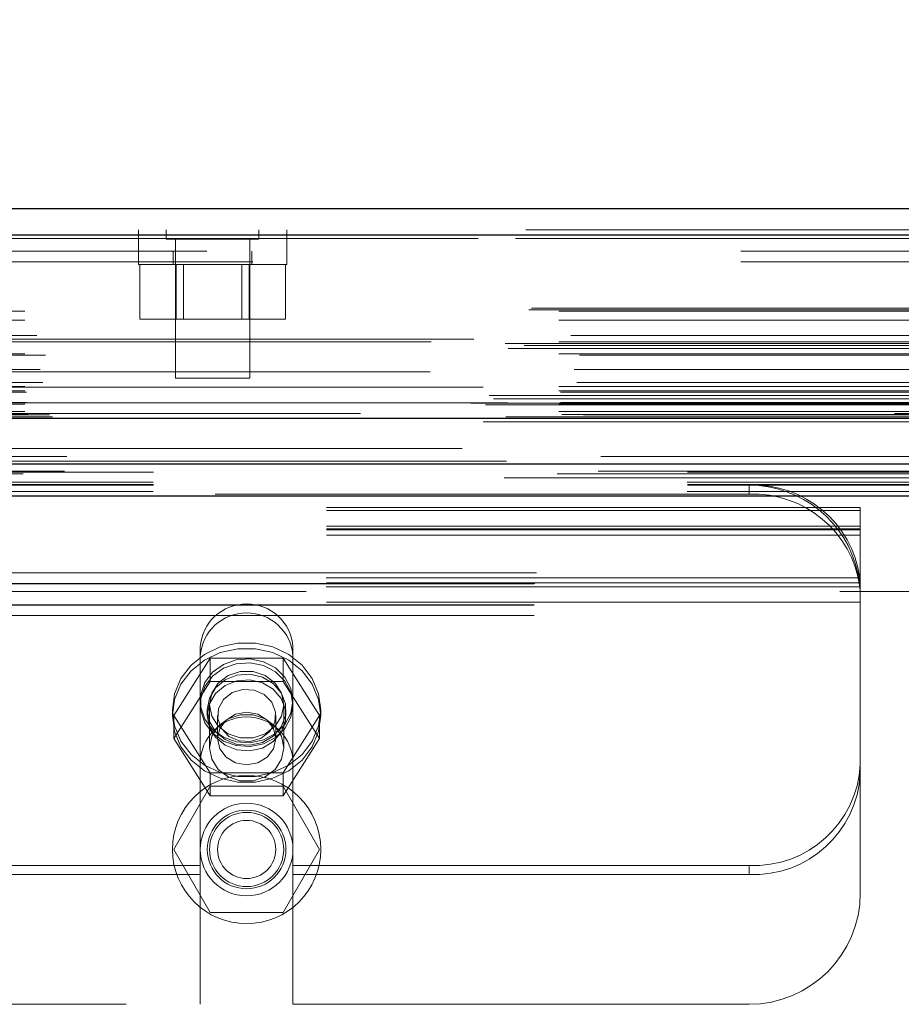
# Model space of a CAD drawing. Header units: inches. Extents: x 0.2 to 10.8, y 0.2 to 8.2.
# Tile 22 of 145: x 4.304 to 4.469, y 2.169 to 2.353. Entities that reach past the tile are written whole.
import ezdxf

# ---------------------------------------------------------------- set-up
doc = ezdxf.new("R2010")
doc.units = ezdxf.units.IN
doc.header["$MEASUREMENT"] = 0
doc.linetypes.add('HIDDEN', pattern=[0.07500000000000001, 0.05, -0.025])
doc.layers.add('DIMENSIONS', color=140, linetype='Continuous')
doc.styles.add('SLDTEXTSTYLE0', font='TXT', dxfattribs={"width": 0.7})
doc.dimstyles.new('SLDDIMSTYLE0', dxfattribs={"dimtxt": 0.0849609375, "dimasz": 0.13, "dimexe": 0, "dimexo": 0.0625, "dimgap": 0.021240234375, "dimtad": 0, "dimtih": 1, "dimtoh": 1, "dimlfac": 18, "dimrnd": 1e-09, "dimzin": 12, "dimdsep": 46, "dimtxsty": 'SLDTEXTSTYLE0', "dimsah": 1, "dimcen": 0.09, "dimadec": 0, "dimazin": 3, "dimtfac": 1, "dimtofl": 0, "dimtmove": 0, "dimatfit": 3, "dimfxl": 0, "dimfrac": 2, "dimtolj": 1, "dimtzin": 12, "dimarcsym": 0})

# ---------------------------------------------------------------- blocks, each defined once
blk = doc.blocks.new('_D_25')
at = {"layer": 'DIMENSIONS'}
for p, q in [((3.227980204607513, 2.313765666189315), (3.227980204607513, 2.671090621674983)), ((4.757869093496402, 2.313765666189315), (4.757869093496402, 2.671090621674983)), ((3.227980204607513, 2.546090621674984), (3.72184727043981, 2.546090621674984)), ((3.836973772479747, 2.546090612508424), (3.808443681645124, 2.546090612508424)), ((3.808443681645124, 2.546090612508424), (3.808443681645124, 2.4110597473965)), ((4.160121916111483, 2.546090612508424), (4.188652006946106, 2.546090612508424)), ((4.188652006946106, 2.546090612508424), (4.188652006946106, 2.4110597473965)), ((4.757869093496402, 2.546090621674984), (4.275248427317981, 2.546090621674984)), ((3.808443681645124, 2.4110597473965), (3.836973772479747, 2.4110597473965)), ((4.188652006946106, 2.4110597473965), (4.160121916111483, 2.4110597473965))]:
    blk.add_line(p, q, dxfattribs=at)
for points in [[(3.227980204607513, 2.546090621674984), (3.357980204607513, 2.526090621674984), (3.357980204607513, 2.566090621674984)], [(4.757869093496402, 2.546090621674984), (4.627869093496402, 2.566090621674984), (4.627869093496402, 2.526090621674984)]]:
    blk.add_solid(points, dxfattribs=at)
at = {"layer": 'DIMENSIONS', "char_height": 0.08333333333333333, "attachment_point": 1, "style": 'SLDTEXTSTYLE0'}
for s, insert in [('27.54', (3.836973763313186, 2.672532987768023)), ('699.5', (3.836973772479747, 2.518482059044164))]:
    blk.add_mtext(s, dxfattribs=dict(at, insert=insert))

msp = doc.modelspace()

# ---------------------------------------------------------------- linework, layer by layer
at = {"color": 7, "linetype": 'Continuous', "lineweight": 25}
for p, q in [((3.198367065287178, 2.317606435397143), (4.787455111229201, 2.317606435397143)), ((3.196403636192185, 2.312648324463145), (4.789418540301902, 2.312648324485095)), ((3.190347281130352, 2.278301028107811), (4.795474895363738, 2.278301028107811)), ((3.228641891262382, 2.269765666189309), (4.757207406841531, 2.269765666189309)), ((3.228641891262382, 2.263765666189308), (4.757207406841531, 2.263765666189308))]:
    msp.add_line(p, q, dxfattribs=at)
at = {"color": 7, "linetype": 'HIDDEN', "lineweight": 18}
for p, q in [((4.789418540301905, 2.312648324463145), (3.196403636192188, 2.312648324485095)), ((3.198367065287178, 2.313606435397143), (4.787455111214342, 2.313606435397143)), ((4.325795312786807, 2.313606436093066), (4.325795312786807, 2.309606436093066)), ((4.325832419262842, 2.313606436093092), (4.325832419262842, 2.309606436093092)), ((4.331017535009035, 2.313606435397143), (4.331017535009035, 2.311870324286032)), ((4.348378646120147, 2.311870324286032), (4.348378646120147, 2.313606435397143)), ((4.353573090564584, 2.309606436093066), (4.353573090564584, 2.313606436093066)), ((4.35361019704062, 2.309606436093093), (4.35361019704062, 2.313606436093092)), ((3.196403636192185, 2.311953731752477), (4.789418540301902, 2.311953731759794)), ((4.789418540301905, 2.311953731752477), (3.196403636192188, 2.311953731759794)), ((4.331017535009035, 2.311870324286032), (4.348378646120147, 2.311870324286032)), ((4.332753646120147, 2.311870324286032), (4.332753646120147, 2.285828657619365)), ((4.346642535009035, 2.285828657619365), (4.346642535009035, 2.311870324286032)), ((4.738624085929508, 2.309606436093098), (3.247235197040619, 2.309606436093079)), ((4.325809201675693, 2.309606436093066), (4.325809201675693, 2.307106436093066)), ((4.332336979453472, 2.309606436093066), (4.332336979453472, 2.307106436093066)), ((4.347059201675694, 2.307106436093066), (4.347059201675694, 2.309606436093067)), ((4.353586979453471, 2.307106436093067), (4.353586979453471, 2.309606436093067)), ((4.738624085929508, 2.307606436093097), (3.247235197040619, 2.307606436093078)), ((4.738624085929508, 2.307606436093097), (3.247235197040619, 2.307606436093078)), ((3.24723519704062, 2.30760643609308), (4.738586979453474, 2.307606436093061)), ((3.24723519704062, 2.30760643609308), (4.738586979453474, 2.307606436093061)), ((4.325809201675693, 2.307106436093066), (4.353586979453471, 2.307106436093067)), ((4.326034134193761, 2.307106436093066), (4.326034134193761, 2.296828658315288)), ((4.332866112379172, 2.307106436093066), (4.332866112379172, 2.296828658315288)), ((4.334256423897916, 2.307106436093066), (4.334256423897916, 2.296828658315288)), ((4.345139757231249, 2.296828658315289), (4.345139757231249, 2.307106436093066)), ((4.346530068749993, 2.307106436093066), (4.346530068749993, 2.296828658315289)), ((4.353362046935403, 2.307106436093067), (4.353362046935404, 2.296828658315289)), ((3.198921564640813, 2.298614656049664), (4.786900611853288, 2.298614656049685)), ((3.199408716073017, 2.298903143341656), (4.786413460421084, 2.298903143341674)), ((3.204553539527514, 2.298347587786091), (4.781268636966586, 2.298347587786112)), ((3.204553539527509, 2.298347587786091), (4.781268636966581, 2.298347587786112)), ((3.204553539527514, 2.296659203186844), (4.781268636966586, 2.296659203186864)), ((4.326034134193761, 2.296828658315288), (4.332866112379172, 2.296828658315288)), ((4.332866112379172, 2.296828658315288), (4.346530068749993, 2.296828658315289)), ((4.346530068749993, 2.296828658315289), (4.353362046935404, 2.296828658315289)), ((3.194518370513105, 2.292326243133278), (4.791303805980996, 2.292326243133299)), ((4.7886135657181, 2.293105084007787), (3.197217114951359, 2.293105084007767)), ((3.204553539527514, 2.292635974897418), (4.781268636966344, 2.292635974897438)), ((4.780647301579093, 2.292640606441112), (3.205173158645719, 2.292640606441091)), ((3.20679751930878, 2.293787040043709), (4.779024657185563, 2.29378704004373)), ((3.195039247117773, 2.29135372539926), (4.790778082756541, 2.291353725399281)), ((3.198053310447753, 2.291936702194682), (4.787768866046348, 2.291936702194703)), ((3.204553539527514, 2.290339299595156), (4.781268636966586, 2.290339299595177)), ((3.208396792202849, 2.290127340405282), (4.777419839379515, 2.290127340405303)), ((4.780442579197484, 2.287006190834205), (3.205379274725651, 2.287006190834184)), ((3.207416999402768, 2.287456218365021), (4.778405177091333, 2.287456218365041)), ((3.207416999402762, 2.287456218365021), (4.778405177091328, 2.287456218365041)), ((3.207905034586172, 2.284965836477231), (4.777914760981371, 2.284965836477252)), ((4.332753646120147, 2.285828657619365), (4.346642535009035, 2.285828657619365)), ((4.790355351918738, 2.28414353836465), (3.19546057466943, 2.284143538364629)), ((3.204553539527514, 2.284225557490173), (4.781268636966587, 2.284225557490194)), ((3.204553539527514, 2.283443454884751), (4.781268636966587, 2.283443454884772)), ((3.204553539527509, 2.283443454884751), (4.781268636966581, 2.283443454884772)), ((3.204831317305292, 2.283165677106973), (4.780990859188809, 2.283165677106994)), ((3.188096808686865, 2.281118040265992), (4.797725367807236, 2.281118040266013)), ((3.188096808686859, 2.281118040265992), (4.797725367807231, 2.281118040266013)), ((4.794968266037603, 2.281174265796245), (3.190853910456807, 2.281174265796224)), ((3.191475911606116, 2.282543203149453), (4.794346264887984, 2.282543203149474)), ((3.192320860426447, 2.281910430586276), (4.793465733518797, 2.281910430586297)), ((3.196507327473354, 2.282563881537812), (4.789314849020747, 2.282563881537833)), ((3.204831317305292, 2.281221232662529), (4.780990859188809, 2.28122123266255)), ((3.190794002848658, 2.280834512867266), (4.795028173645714, 2.280834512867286)), ((3.204553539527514, 2.280943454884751), (4.781268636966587, 2.280943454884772)), ((3.204553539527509, 2.280943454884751), (4.781268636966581, 2.280943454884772)), ((3.204553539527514, 2.279561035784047), (4.781268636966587, 2.279561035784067)), ((3.204553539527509, 2.279561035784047), (4.781268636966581, 2.279561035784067)), ((3.19034728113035, 2.277606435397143), (4.795474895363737, 2.277606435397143)), ((3.19397572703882, 2.278250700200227), (4.791846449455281, 2.278250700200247)), ((3.194115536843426, 2.278232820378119), (4.791706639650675, 2.27823282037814)), ((3.19461816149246, 2.27855171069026), (4.791204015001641, 2.278551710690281)), ((3.194618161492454, 2.27855171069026), (4.791204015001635, 2.278551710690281)), ((3.205109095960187, 2.278999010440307), (4.780713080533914, 2.278999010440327)), ((3.205109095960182, 2.278999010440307), (4.780713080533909, 2.278999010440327)), ((3.20916232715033, 2.278952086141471), (4.776659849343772, 2.278952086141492)), ((3.209162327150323, 2.278952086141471), (4.776659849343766, 2.278952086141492)), ((3.209677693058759, 2.278587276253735), (4.776144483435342, 2.278587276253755)), ((3.209677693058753, 2.278587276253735), (4.776144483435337, 2.278587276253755)), ((4.767401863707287, 2.279161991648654), (3.218457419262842, 2.279161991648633)), ((3.212404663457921, 2.271126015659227), (4.77341751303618, 2.271126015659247)), ((3.211931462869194, 2.268374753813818), (4.773888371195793, 2.268374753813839)), ((3.228641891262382, 2.268177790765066), (4.757207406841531, 2.268177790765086)), ((3.204241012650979, 2.267892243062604), (4.78157172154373, 2.267892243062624)), ((3.228591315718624, 2.266301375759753), (4.757257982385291, 2.266301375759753)), ((3.228591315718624, 2.264610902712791), (4.757257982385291, 2.264610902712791)), ((3.228641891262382, 2.265765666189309), (4.757207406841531, 2.265765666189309)), ((4.440178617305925, 2.264075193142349), (4.440178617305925, 2.265765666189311)), ((3.228641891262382, 2.263765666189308), (4.757207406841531, 2.263765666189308)), ((3.228641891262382, 2.263765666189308), (4.757207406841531, 2.263765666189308)), ((3.228641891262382, 2.263765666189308), (4.757207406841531, 2.263765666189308)), ((3.228641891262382, 2.263765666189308), (4.757207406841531, 2.263765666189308)), ((3.228641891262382, 2.263765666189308), (4.757207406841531, 2.263765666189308)), ((4.440178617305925, 2.264075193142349), (4.12073417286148, 2.264075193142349)), ((4.461011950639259, 2.261563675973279), (4.099900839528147, 2.26156367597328)), ((4.461011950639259, 2.261001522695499), (4.099900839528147, 2.2610015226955)), ((4.461011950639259, 2.261001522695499), (4.461011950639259, 2.261563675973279)), ((4.461011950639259, 2.247477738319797), (4.461011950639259, 2.261001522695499)), ((4.461011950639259, 2.258099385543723), (4.099900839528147, 2.258099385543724)), ((4.461011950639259, 2.257563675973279), (4.099900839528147, 2.25756367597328)), ((4.461011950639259, 2.257376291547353), (4.099900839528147, 2.257376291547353)), ((4.461011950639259, 2.256408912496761), (4.099900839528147, 2.256408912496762)), ((4.460940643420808, 2.248445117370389), (4.099972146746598, 2.248445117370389)), ((4.100380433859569, 2.249376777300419), (4.460532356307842, 2.249376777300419)), ((4.100380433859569, 2.249376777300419), (4.460532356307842, 2.249376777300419)), ((4.461011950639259, 2.247477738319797), (4.099900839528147, 2.247477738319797)), ((4.099900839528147, 2.247290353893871), (4.461011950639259, 2.24729035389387)), ((4.460940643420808, 2.246754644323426), (4.099972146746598, 2.246754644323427)), ((4.100044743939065, 2.24737677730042), (4.460868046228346, 2.24737677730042)), ((4.461011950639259, 2.247299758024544), (4.461011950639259, 2.247477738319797)), ((4.461011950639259, 2.247299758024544), (4.461011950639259, 2.245300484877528)), ((4.757207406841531, 2.24587677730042), (3.228641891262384, 2.24587677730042)), ((4.461011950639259, 2.245300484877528), (4.461011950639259, 2.244932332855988)), ((4.461011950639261, 2.244932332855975), (4.461011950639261, 2.241376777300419)), ((4.461011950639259, 2.24385250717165), (4.099900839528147, 2.243852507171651)), ((4.09990083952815, 2.24337677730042), (4.461011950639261, 2.24337677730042)), ((4.099900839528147, 2.243290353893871), (4.461011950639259, 2.24329035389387)), ((4.09990083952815, 2.241376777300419), (4.461011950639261, 2.241376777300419)), ((4.09990083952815, 2.241376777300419), (4.461011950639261, 2.241376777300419)), ((4.461011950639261, 2.241376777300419), (4.461011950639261, 2.18937677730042)), ((4.337386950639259, 2.235466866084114), (4.337386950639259, 2.233776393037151)), ((4.354748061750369, 2.235466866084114), (4.354748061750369, 2.233776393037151)), ((4.332403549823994, 2.222640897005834), (4.339235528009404, 2.233365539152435)), ((4.337386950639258, 2.213682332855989), (4.337386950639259, 2.233776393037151)), ((4.339235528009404, 2.233365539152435), (4.339235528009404, 2.229021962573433)), ((4.339235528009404, 2.233365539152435), (4.352899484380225, 2.233365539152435)), ((4.352899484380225, 2.233365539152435), (4.352899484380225, 2.229021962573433)), ((4.352899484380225, 2.233365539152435), (4.359731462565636, 2.222640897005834)), ((4.354748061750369, 2.213682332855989), (4.354748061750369, 2.233776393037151)), ((4.332403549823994, 2.218297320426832), (4.339235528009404, 2.229021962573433)), ((4.339235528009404, 2.229021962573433), (4.352899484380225, 2.229021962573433)), ((4.352899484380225, 2.229021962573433), (4.359731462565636, 2.218297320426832)), ((4.33912306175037, 2.224654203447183), (4.33912306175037, 2.216583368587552)), ((4.353011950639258, 2.216583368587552), (4.353011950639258, 2.224654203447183)), ((4.332178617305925, 2.223697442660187), (4.332178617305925, 2.222640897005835)), ((4.332403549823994, 2.222640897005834), (4.332403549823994, 2.218297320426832)), ((4.339235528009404, 2.211916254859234), (4.332403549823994, 2.222640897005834)), ((4.338706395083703, 2.223697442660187), (4.338706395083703, 2.222640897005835)), ((4.340625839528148, 2.222640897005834), (4.340625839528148, 2.218297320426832)), ((4.351509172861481, 2.218297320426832), (4.351509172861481, 2.222640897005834)), ((4.359731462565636, 2.222640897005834), (4.352899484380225, 2.211916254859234)), ((4.353428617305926, 2.222640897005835), (4.353428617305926, 2.223697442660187)), ((4.359731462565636, 2.222640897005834), (4.359731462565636, 2.218297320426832)), ((4.359956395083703, 2.222640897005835), (4.359956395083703, 2.223697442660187)), ((4.339235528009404, 2.207572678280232), (4.332403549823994, 2.218297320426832)), ((4.359731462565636, 2.218297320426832), (4.352899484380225, 2.207572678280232)), ((4.337386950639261, 2.213682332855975), (4.337386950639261, 2.168543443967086)), ((4.354748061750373, 2.213682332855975), (4.354748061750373, 2.168543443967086)), ((4.352899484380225, 2.211916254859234), (4.339235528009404, 2.211916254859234)), ((4.339235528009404, 2.211916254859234), (4.339235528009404, 2.207572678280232)), ((4.352899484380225, 2.211916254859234), (4.352899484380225, 2.207572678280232)), ((4.339235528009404, 2.209376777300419), (4.332403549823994, 2.197543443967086)), ((4.352899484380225, 2.209376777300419), (4.339235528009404, 2.209376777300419)), ((4.359731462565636, 2.197543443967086), (4.352899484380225, 2.209376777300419)), ((4.352899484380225, 2.207572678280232), (4.339235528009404, 2.207572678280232)), ((4.332403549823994, 2.197543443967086), (4.339235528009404, 2.185710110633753)), ((4.352899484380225, 2.185710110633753), (4.359731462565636, 2.197543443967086)), ((4.337386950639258, 2.194557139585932), (4.223525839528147, 2.194557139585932)), ((4.440178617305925, 2.194557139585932), (4.354748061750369, 2.194557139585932)), ((4.440178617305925, 2.194557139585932), (4.440178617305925, 2.192866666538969)), ((4.337386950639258, 2.192866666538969), (4.223525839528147, 2.192866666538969)), ((4.440178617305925, 2.192866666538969), (4.354748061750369, 2.192866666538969)), ((4.339235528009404, 2.185710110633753), (4.352899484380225, 2.185710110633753)), ((4.22352583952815, 2.168543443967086), (4.337386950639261, 2.168543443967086)), ((4.354748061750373, 2.168543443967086), (4.440178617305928, 2.168543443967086))]:
    msp.add_line(p, q, dxfattribs=at)
at = {"color": 7, "linetype": 'HIDDEN', "lineweight": 18, "flags": 128}
for points in [[(4.786412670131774, 2.272638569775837), (4.005734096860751, 2.272638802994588), (3.199411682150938, 2.272638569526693)], [(4.780566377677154, 2.272650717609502), (4.005734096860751, 2.27265077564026), (3.205253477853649, 2.272650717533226)], [(4.794768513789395, 2.270278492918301), (3.959205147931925, 2.270278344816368), (3.191049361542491, 2.270278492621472)], [(4.79477325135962, 2.27027844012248), (4.05852145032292, 2.270276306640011), (3.191050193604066, 2.270278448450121)], [(3.211934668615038, 2.26837477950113), (3.98008102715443, 2.268375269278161), (4.773905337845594, 2.268374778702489)], [(3.194304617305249, 2.267147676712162), (3.980069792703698, 2.267147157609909), (4.79152759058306, 2.267147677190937)], [(3.228641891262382, 2.265887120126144), (3.980069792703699, 2.265886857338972), (4.757207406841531, 2.265887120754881)], [(4.332178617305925, 2.223697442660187), (4.332582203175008, 2.220685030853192), (4.33376950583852, 2.217847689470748), (4.335671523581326, 2.215350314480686), (4.33817771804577, 2.21333804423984), (4.341142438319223, 2.211927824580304), (4.344393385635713, 2.21120161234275), (4.347741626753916, 2.21120161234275), (4.350992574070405, 2.211927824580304), (4.353957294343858, 2.21333804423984), (4.356463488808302, 2.215350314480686), (4.358365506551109, 2.217847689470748), (4.359552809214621, 2.220685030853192), (4.359956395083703, 2.223697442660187), (4.359552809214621, 2.226709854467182), (4.358365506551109, 2.229547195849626), (4.356463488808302, 2.232044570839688), (4.353957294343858, 2.234056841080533), (4.350992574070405, 2.235467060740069), (4.347741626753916, 2.236193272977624), (4.344393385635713, 2.236193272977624), (4.341142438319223, 2.235467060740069), (4.33817771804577, 2.234056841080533), (4.335671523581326, 2.232044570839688), (4.33376950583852, 2.229547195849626), (4.332582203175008, 2.226709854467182), (4.332178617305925, 2.223697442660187)], [(4.332178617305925, 2.222640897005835), (4.332582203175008, 2.21962848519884), (4.33376950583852, 2.216791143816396), (4.335671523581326, 2.214293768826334), (4.33817771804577, 2.212281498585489), (4.341142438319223, 2.210871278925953), (4.344393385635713, 2.210145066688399), (4.347741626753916, 2.210145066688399), (4.350992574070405, 2.210871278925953), (4.353957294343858, 2.212281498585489), (4.356463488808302, 2.214293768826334), (4.358365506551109, 2.216791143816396), (4.359552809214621, 2.21962848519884), (4.359956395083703, 2.222640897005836), (4.359552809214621, 2.225653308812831), (4.358365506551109, 2.228490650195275), (4.356463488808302, 2.230988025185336), (4.353957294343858, 2.233000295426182), (4.350992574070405, 2.234410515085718), (4.347741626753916, 2.235136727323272), (4.344393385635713, 2.235136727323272), (4.341142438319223, 2.234410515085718), (4.33817771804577, 2.233000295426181), (4.335671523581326, 2.230988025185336), (4.33376950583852, 2.228490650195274), (4.332582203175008, 2.22565330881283), (4.332178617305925, 2.222640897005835)], [(4.354748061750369, 2.22538791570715), (4.354362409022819, 2.223069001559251), (4.353239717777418, 2.22095613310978), (4.351479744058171, 2.219237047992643), (4.349238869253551, 2.218064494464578), (4.346716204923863, 2.217542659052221), (4.344135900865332, 2.217717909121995), (4.341727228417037, 2.218574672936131), (4.339704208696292, 2.220036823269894), (4.338246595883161, 2.221974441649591), (4.337483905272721, 2.224215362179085), (4.337483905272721, 2.226560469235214), (4.338246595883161, 2.228801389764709), (4.339704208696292, 2.230739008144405), (4.341727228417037, 2.232201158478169), (4.344135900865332, 2.233057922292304), (4.346716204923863, 2.233233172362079), (4.349238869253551, 2.232711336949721), (4.351479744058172, 2.231538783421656), (4.353239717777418, 2.229819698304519), (4.354362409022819, 2.227706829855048), (4.354748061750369, 2.22538791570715)], [(4.354748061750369, 2.224654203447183), (4.354362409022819, 2.222335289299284), (4.353239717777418, 2.220222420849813), (4.351479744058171, 2.218503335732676), (4.349238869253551, 2.217330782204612), (4.346716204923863, 2.216808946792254), (4.344135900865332, 2.216984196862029), (4.341727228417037, 2.217840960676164), (4.339704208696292, 2.219303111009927), (4.338246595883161, 2.221240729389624), (4.337483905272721, 2.223481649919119), (4.337483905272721, 2.225826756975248), (4.338246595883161, 2.228067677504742), (4.339704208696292, 2.230005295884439), (4.341727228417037, 2.231467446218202), (4.344135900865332, 2.232324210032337), (4.346716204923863, 2.232499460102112), (4.349238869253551, 2.231977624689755), (4.351479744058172, 2.23080507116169), (4.353239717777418, 2.229085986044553), (4.354362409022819, 2.226973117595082), (4.354748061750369, 2.224654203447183)], [(4.338706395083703, 2.223697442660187), (4.339105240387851, 2.221531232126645), (4.340258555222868, 2.219599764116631), (4.342041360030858, 2.218112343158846), (4.344260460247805, 2.217230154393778), (4.346675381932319, 2.217048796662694), (4.34902443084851, 2.217587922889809), (4.351053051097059, 2.218789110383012), (4.352541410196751, 2.220522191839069), (4.353328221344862, 2.222599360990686), (4.353328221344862, 2.224795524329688), (4.352541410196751, 2.226872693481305), (4.351053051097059, 2.228605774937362), (4.34902443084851, 2.229806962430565), (4.346675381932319, 2.23034608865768), (4.344260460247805, 2.230164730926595), (4.342041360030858, 2.229282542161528), (4.340258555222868, 2.227795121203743), (4.339105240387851, 2.225863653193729), (4.338706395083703, 2.223697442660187)], [(4.353011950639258, 2.224654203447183), (4.352593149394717, 2.222501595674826), (4.35138725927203, 2.220608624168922), (4.349539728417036, 2.219203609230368), (4.347273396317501, 2.218456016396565), (4.344861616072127, 2.218456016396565), (4.342595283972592, 2.219203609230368), (4.340747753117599, 2.220608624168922), (4.339541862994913, 2.222501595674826), (4.33912306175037, 2.224654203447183), (4.339541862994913, 2.22680681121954), (4.340747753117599, 2.228699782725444), (4.342595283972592, 2.230104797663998), (4.344861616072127, 2.230852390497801), (4.347273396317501, 2.230852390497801), (4.349539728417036, 2.230104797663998), (4.35138725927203, 2.228699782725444), (4.352593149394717, 2.22680681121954), (4.353011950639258, 2.224654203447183)], [(4.338706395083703, 2.222640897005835), (4.339105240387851, 2.220474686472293), (4.340258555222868, 2.21854321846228), (4.342041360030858, 2.217055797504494), (4.344260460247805, 2.216173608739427), (4.346675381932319, 2.215992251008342), (4.34902443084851, 2.216531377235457), (4.351053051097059, 2.21773256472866), (4.352541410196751, 2.219465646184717), (4.353328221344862, 2.221542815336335), (4.353328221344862, 2.223738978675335), (4.352541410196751, 2.225816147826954), (4.351053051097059, 2.227549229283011), (4.34902443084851, 2.228750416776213), (4.346675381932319, 2.229289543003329), (4.344260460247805, 2.229108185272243), (4.342041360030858, 2.228225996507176), (4.340258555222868, 2.22673857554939), (4.339105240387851, 2.224807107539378), (4.338706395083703, 2.222640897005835)], [(4.348788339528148, 2.218369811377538), (4.346777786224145, 2.217751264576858), (4.344659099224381, 2.217877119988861), (4.342754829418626, 2.218728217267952), (4.341354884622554, 2.220174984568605), (4.340672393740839, 2.221997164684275), (4.340811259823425, 2.223917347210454), (4.341750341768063, 2.22564320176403), (4.343346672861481, 2.22691198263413), (4.345357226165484, 2.227530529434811), (4.347475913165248, 2.227404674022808), (4.349380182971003, 2.226553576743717), (4.350780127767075, 2.225106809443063), (4.351462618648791, 2.223284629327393), (4.351323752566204, 2.221364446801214), (4.350384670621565, 2.219638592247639), (4.348788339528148, 2.218369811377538)], [(4.353011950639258, 2.216583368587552), (4.352593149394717, 2.214430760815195), (4.35138725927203, 2.212537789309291), (4.349539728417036, 2.211132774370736), (4.347273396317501, 2.210385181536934), (4.344861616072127, 2.210385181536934), (4.342595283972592, 2.211132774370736), (4.340747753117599, 2.212537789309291), (4.339541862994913, 2.214430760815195), (4.33912306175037, 2.216583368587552), (4.339541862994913, 2.218735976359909), (4.340747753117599, 2.220628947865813), (4.342595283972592, 2.222033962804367), (4.344861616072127, 2.22278155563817), (4.347273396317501, 2.22278155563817), (4.349539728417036, 2.222033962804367), (4.35138725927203, 2.220628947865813), (4.352593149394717, 2.218735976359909), (4.353011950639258, 2.216583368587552)], [(4.351509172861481, 2.218297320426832), (4.351094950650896, 2.216409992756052), (4.349915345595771, 2.214809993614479), (4.348149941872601, 2.213740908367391), (4.346067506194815, 2.213365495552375), (4.343985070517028, 2.213740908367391), (4.342219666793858, 2.214809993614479), (4.341040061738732, 2.216409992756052), (4.340625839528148, 2.218297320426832), (4.341040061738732, 2.220184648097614), (4.342219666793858, 2.221784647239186), (4.343985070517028, 2.222853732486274), (4.346067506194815, 2.22322914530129), (4.348149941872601, 2.222853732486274), (4.349915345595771, 2.221784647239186), (4.351094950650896, 2.220184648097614), (4.351509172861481, 2.218297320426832)]]:
    msp.add_lwpolyline(points, dxfattribs=at)
at = {"color": 7, "linetype": 'HIDDEN', "lineweight": 18}
for radius in [0.0138888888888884, 0.008680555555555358, 0.00736111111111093, 0.006944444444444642, 0.005441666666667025]:
    msp.add_circle((4.346067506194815, 2.197543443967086), radius, dxfattribs=at)
for centre, radius, start, end in [((4.441006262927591, 2.245653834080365), 0.02012885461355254, 7.970935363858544, 92.35651625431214), ((4.440178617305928, 2.244932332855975), 0.0208333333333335, 12.31776598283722, 90), ((4.44100626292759, 2.243963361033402), 0.02012885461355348, 7.970935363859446, 92.35651625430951), ((4.346067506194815, 2.234846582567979), 0.008702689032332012, 4.087218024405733, 175.9127819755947), ((4.346067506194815, 2.233156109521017), 0.008702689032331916, 4.087218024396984, 175.9127819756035), ((4.346067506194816, 2.213682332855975), 0.008680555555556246, 0, 180), ((4.4411088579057, 2.214464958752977), 0.01992954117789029, 267.3246632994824, 357.0478590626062), ((4.4411088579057, 2.212774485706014), 0.01992954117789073, 267.3246632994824, 357.0478590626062), ((4.440178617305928, 2.18937677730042), 0.02083333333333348, 270.0000000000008, 0)]:
    msp.add_arc(centre, radius, start, end, dxfattribs=at)
for points in [[(4.460868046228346, 2.24737677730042), (4.460868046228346, 2.24737677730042), (4.460861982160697, 2.247429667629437), (4.460836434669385, 2.24763285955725), (4.460816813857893, 2.24778326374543), (4.460762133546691, 2.248154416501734), (4.46072646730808, 2.248378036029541), (4.46064036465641, 2.248857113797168), (4.460589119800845, 2.249116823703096), (4.460532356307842, 2.249376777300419)], [(4.460940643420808, 2.248445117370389), (4.460955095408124, 2.248287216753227), (4.460967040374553, 2.248142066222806), (4.460986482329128, 2.247876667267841), (4.460993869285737, 2.247757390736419), (4.461004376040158, 2.24755833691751), (4.46100765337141, 2.247475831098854), (4.461011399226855, 2.247355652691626), (4.461011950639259, 2.247316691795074), (4.461011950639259, 2.247299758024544)], [(4.461011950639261, 2.244932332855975), (4.461011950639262, 2.245312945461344), (4.461001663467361, 2.245653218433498), (4.460972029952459, 2.24625631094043), (4.460952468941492, 2.246519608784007), (4.460916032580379, 2.246940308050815), (4.460898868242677, 2.247102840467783), (4.460874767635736, 2.24732173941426), (4.460868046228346, 2.24737677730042), (4.460868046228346, 2.24737677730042)]]:
    msp.add_open_spline(points, degree=3, knots=[0, 0, 0, 0, 0.25, 0.25, 0.5, 0.5, 0.75, 0.75, 1, 1, 1, 1], dxfattribs=at)

# ---------------------------------------------------------------- dimensions: what is measured, and where the dimension line sits
at = {"layer": 'DIMENSIONS'}
dim = msp.add_linear_dim(base=(4.757869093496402, 2.546090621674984), p1=(3.227980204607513, 2.263765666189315), p2=(4.757869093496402, 2.263765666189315), dimstyle='SLDDIMSTYLE0', dxfattribs=at)
dim.commit()
dim.dimension.update_dxf_attribs({"geometry": '_D_25', "text_midpoint": (3.998547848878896, 2.546090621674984), "dimtype": 160})

doc.saveas('drawing.dxf')
